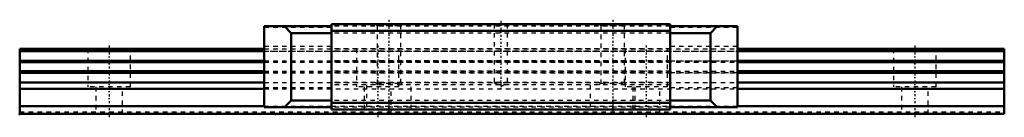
# Model space of a CAD drawing. Header units: millimetres. Extents: x -20 to 200, y -1 to 21.
import ezdxf

# ---------------------------------------------------------------- set-up
doc = ezdxf.new("R2010")
doc.units = ezdxf.units.MM
doc.linetypes.add('Center', pattern=[1.5, 0.45, -0.5, 0.05, -0.5])
doc.linetypes.add('Dashed', pattern=[2, 1, -1])
for name, color, linetype, lineweight in [('2d ConnectionPoints', 7, 'Continuous', 50), ('AM_0', 7, 'Continuous', 50), ('AM_7', 7, 'Center', 25), ('AM_9', 6, 'Dashed', 25)]:
    doc.layers.add(name, color=color, linetype=linetype, lineweight=lineweight)

# ---------------------------------------------------------------- blocks, each defined once
blk = doc.blocks.new('1_HR2042T_Slider2_0_in_HR2042T_220L_G20_52_57_15_0_0_0_0')
at = {"layer": 'AM_7'}
for p, q in [((62.5, 20.95), (62.5, 0.05)), ((87.5, 20.69), (87.5, 5.44)), ((112.5, 20.95), (112.5, 0.05))]:
    blk.add_line(p, q, dxfattribs=at)
blk = doc.blocks.new('2_HR2042T122020_Rail_2_0_in_HR2042T_220L_G20_52_57_15_0_0_0_0')
at = {"layer": 'AM_7'}
for p, q in [((60, 15.225), (60, -0.725)), ((120, 15.225), (120, -0.725)), ((180, 15.225), (180, -0.725))]:
    blk.add_line(p, q, dxfattribs=at)
blk = doc.blocks.new('3_HR2042T_Slider_0_in_HR2042T_220L_G20_52_57_15_0_0_0_0')
at = {"layer": 'AM_0'}
for p, q in [((125.35, 20), (49.65, 20)), ((49.65, 1), (49.65, 20)), ((125.35, 1), (125.35, 20)), ((34.65, 19.5), (49.65, 19.5)), ((34.65, 19.5), (34.65, 1.5)), ((40.66, 18), (39.16, 19.5)), ((40.66, 18), (49.65, 18)), ((40.66, 3), (40.66, 18)), ((125.35, 18.5), (49.65, 18.5)), ((140.35, 19.5), (125.35, 19.5)), ((125.35, 18), (134.34, 18)), ((135.84, 19.5), (134.34, 18)), ((134.34, 18), (134.34, 3)), ((140.35, 19.5), (140.35, 1.5)), ((39.16, 1.5), (40.66, 3)), ((40.66, 3), (49.65, 3)), ((125.35, 2.5), (49.65, 2.5)), ((125.35, 3), (134.34, 3)), ((134.34, 3), (135.84, 1.5)), ((34.65, 1.5), (49.65, 1.5)), ((125.35, 1), (49.65, 1)), ((125.35, 1.5), (140.35, 1.5))]:
    blk.add_line(p, q, dxfattribs=at)
at = {"layer": 'AM_9'}
for p, q in [((59.5, 20), (59.85, 19.65)), ((65.15, 19.65), (65.5, 20)), ((86, 20), (86, 7)), ((89, 7), (89, 20)), ((109.5, 20), (109.85, 19.65)), ((115.15, 19.65), (115.5, 20)), ((34.65, 19.3), (49.65, 19.3)), ((125.35, 19.5), (49.65, 19.5)), ((125.35, 18), (49.65, 18)), ((59.85, 19.65), (59.85, 6.85)), ((59.85, 19.65), (65.15, 19.65)), ((65.15, 6.85), (65.15, 19.65)), ((109.85, 19.65), (109.85, 6.85)), ((109.85, 19.65), (115.15, 19.65)), ((115.15, 6.85), (115.15, 19.65)), ((125.35, 19.3), (140.35, 19.3)), ((34.65, 15.1), (49.65, 15.1)), ((125.35, 14.5), (49.65, 14.5)), ((125.35, 13.98), (49.65, 13.98)), ((125.35, 15.1), (140.35, 15.1)), ((34.65, 11.8), (49.65, 11.8)), ((125.35, 11.82), (49.65, 11.82)), ((125.35, 11.5), (49.65, 11.5)), ((125.35, 11.8), (140.35, 11.8)), ((34.65, 9.2), (49.65, 9.2)), ((125.35, 9.5), (49.65, 9.5)), ((125.35, 9.18), (49.65, 9.18)), ((125.35, 9.2), (140.35, 9.2)), ((125.35, 7.02), (49.65, 7.02)), ((59.85, 6.85), (59.5, 6.5)), ((59.85, 6.85), (65.15, 6.85)), ((65.5, 6.5), (65.15, 6.85)), ((86, 7), (87.5, 6.13)), ((86, 7), (89, 7)), ((87.5, 6.13), (89, 7)), ((109.85, 6.85), (109.5, 6.5)), ((109.85, 6.85), (115.15, 6.85)), ((115.5, 6.5), (115.15, 6.85)), ((34.65, 5.9), (49.65, 5.9)), ((125.35, 6.5), (49.65, 6.5)), ((57.5, 6.5), (57.5, 1)), ((67.5, 1), (67.5, 6.5)), ((107.5, 6.5), (107.5, 1)), ((117.5, 1), (117.5, 6.5)), ((125.35, 5.9), (140.35, 5.9)), ((125.35, 3), (49.65, 3)), ((34.65, 1.7), (49.65, 1.7)), ((125.35, 1.5), (49.65, 1.5)), ((125.35, 1.7), (140.35, 1.7))]:
    blk.add_line(p, q, dxfattribs=at)
blk = doc.blocks.new('4_HR2042T122020_Rail_0_in_HR2042T_220L_G20_52_57_15_0_0_0_0')
at = {"layer": 'AM_0'}
for p, q in [((-20, 14.5), (34.65, 14.5)), ((-20, 0), (-20, 14.5)), ((-20, 13.98), (34.65, 13.98)), ((140.35, 14.5), (200, 14.5)), ((140.35, 13.98), (200, 13.98)), ((200, 0), (200, 14.5)), ((-20, 11.82), (34.65, 11.82)), ((-20, 11.5), (34.65, 11.5)), ((140.35, 11.82), (200, 11.82)), ((140.35, 11.5), (200, 11.5)), ((-20, 9.5), (34.65, 9.5)), ((-20, 9.18), (34.65, 9.18)), ((140.35, 9.5), (200, 9.5)), ((140.35, 9.18), (200, 9.18)), ((-20, 7.02), (34.65, 7.02)), ((140.35, 7.02), (200, 7.02)), ((-20, 5.6), (34.65, 5.6)), ((140.35, 5.6), (200, 5.6)), ((-20, 1.7), (34.65, 1.7)), ((140.35, 1.7), (200, 1.7)), ((-20, 0), (200, 0))]:
    blk.add_line(p, q, dxfattribs=at)
at = {"layer": 'AM_7'}
blk.add_line((0, 15.22), (0, -0.72), dxfattribs=at)
at = {"layer": 'AM_9'}
for p, q in [((-20, 14), (200, 14)), ((-4.75, 14.5), (-4.75, 6)), ((4.75, 6), (4.75, 14.5)), ((34.65, 14.5), (140.35, 14.5)), ((34.65, 13.98), (140.35, 13.98)), ((55.25, 14.5), (55.25, 6)), ((64.75, 6), (64.75, 14.5)), ((115.25, 14.5), (115.25, 6)), ((124.75, 6), (124.75, 14.5)), ((175.25, 14.5), (175.25, 6)), ((184.75, 6), (184.75, 14.5)), ((34.65, 11.82), (140.35, 11.82)), ((34.65, 11.5), (140.35, 11.5)), ((34.65, 9.5), (140.35, 9.5)), ((34.65, 9.18), (140.35, 9.18)), ((34.65, 7.02), (140.35, 7.02)), ((4.75, 6), (-4.75, 6)), ((-3, 6), (-3, 0)), ((3, 0), (3, 6)), ((34.65, 5.6), (140.35, 5.6)), ((64.75, 6), (55.25, 6)), ((57, 6), (57, 0)), ((63, 0), (63, 6)), ((124.75, 6), (115.25, 6)), ((117, 6), (117, 0)), ((123, 0), (123, 6)), ((184.75, 6), (175.25, 6)), ((177, 6), (177, 0)), ((183, 0), (183, 6)), ((-20, 0.5), (200, 0.5)), ((49.65, 1.7), (125.35, 1.7))]:
    blk.add_line(p, q, dxfattribs=at)

msp = doc.modelspace()

# ---------------------------------------------------------------- linework, layer by layer
at = {"layer": '2d ConnectionPoints'}
for p in [(-20, 0), (0, 0), (0, 0), (37.15, 0), (-20, 0), (0, 0), (0, 0)]:
    msp.add_point(p, dxfattribs=at)

# ---------------------------------------------------------------- block references
for name in ['3_HR2042T_Slider_0_in_HR2042T_220L_G20_52_57_15_0_0_0_0', '1_HR2042T_Slider2_0_in_HR2042T_220L_G20_52_57_15_0_0_0_0', '4_HR2042T122020_Rail_0_in_HR2042T_220L_G20_52_57_15_0_0_0_0', '2_HR2042T122020_Rail_2_0_in_HR2042T_220L_G20_52_57_15_0_0_0_0']:
    msp.add_blockref(name, (0, 0))

doc.saveas('drawing.dxf')
